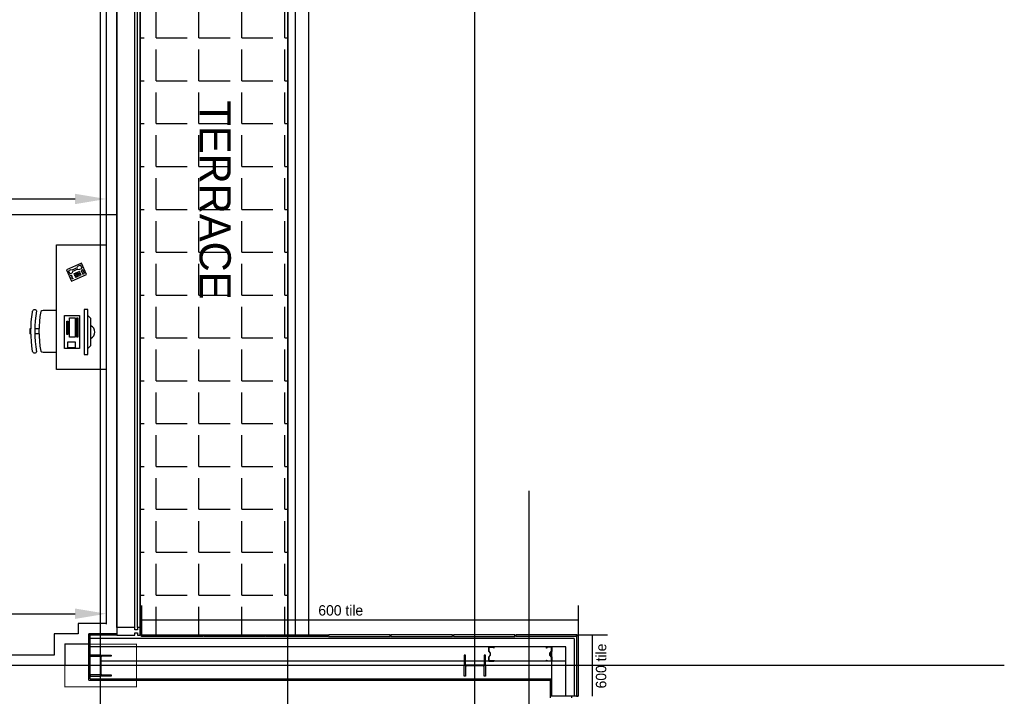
# Model space of a CAD drawing. Header units: millimetres. Extents: x -312551 to 250764, y -35891 to 59426.
# Tile 135 of 256: x -52913 to -43443, y -3087 to 3426. Entities that reach past the tile are written whole.
import ezdxf

# ---------------------------------------------------------------- set-up
doc = ezdxf.new("R2010")
doc.units = ezdxf.units.MM
doc.header["$LTSCALE"] = 2.5
for name, color, linetype in [('curtain walling', 7, 'Continuous'), ('GLAZING', 1, 'Continuous'), ('NF ARCH', 4, 'Continuous'), ('NF-AS BUILT', 7, 'Continuous'), ('NF-AS BUILT DIMS', 4, 'Continuous'), ('NF-FURNITURE', 4, 'Continuous'), ('NF-GRIDS', 252, 'Continuous'), ('NF-Steel columns', 6, 'Continuous'), ('TERR TILE 600', 160, 'Continuous'), ('Terrace', 6, 'Continuous'), ('Terracotta Tile', 30, 'Continuous'), ('Text', 7, 'Continuous')]:
    doc.layers.add(name, color=color, linetype=linetype)
doc.styles.add('ROMANS', font='romans.shx', dxfattribs={"width": 0.8})
doc.linetypes.add('ZIGZAG', pattern='A,0.00254,-5.08,[131,ltypeshp.shx,S=5.08,R=0,X=-5.08,Y=0],-10.16,[131,ltypeshp.shx,S=5.08,R=180,X=5.08,Y=0],-5.08', length=20.32254)
doc.dimstyles.new('100NFDIM', dxfattribs={"dimscale": 100, "dimtxt": 3, "dimasz": 3, "dimexe": 1, "dimexo": 1, "dimgap": 1, "dimtad": 1, "dimdec": 0, "dimdsep": 46, "dimtxsty": 'ROMANS', "dimcen": 3, "dimclrd": 4, "dimclre": 4, "dimclrt": 1, "dimaunit": 1, "dimadec": 0, "dimazin": 0, "dimtfac": 1, "dimtdec": 0, "dimtmove": 0, "dimatfit": 3, "dimfxl": 0, "dimtolj": 1, "dimarcsym": 0})

# ---------------------------------------------------------------- blocks, each defined once
blk = doc.blocks.new('*D168')
at = {"layer": 'Defpoints', "color": 0}
for p in [(-59110, 2070.7), (-52080, 2070.7), (-52080, 1700.7)]:
    blk.add_point(p, dxfattribs=at)
at = {"layer": 'NF-AS BUILT DIMS', "color": 4, "lineweight": -2}
for p, q in [((-59110, 1970.7), (-59110, 1600.7)), ((-52080, 1970.7), (-52080, 1600.7)), ((-58810, 1700.7), (-52380, 1700.7))]:
    blk.add_line(p, q, dxfattribs=at)
at = {"layer": 'NF-AS BUILT DIMS', "color": 4}
for points in [[(-58810, 1750.7), (-58810, 1650.7), (-59110, 1700.7)], [(-52380, 1750.7), (-52380, 1650.7), (-52080, 1700.7)]]:
    blk.add_solid(points, dxfattribs=at)
at = {"layer": 'NF-AS BUILT DIMS', "color": 1, "insert": (-55595, 1950.7), "char_height": 300, "attachment_point": 5, "style": 'ROMANS'}
blk.add_mtext('\\A1;7030', dxfattribs=at)
blk = doc.blocks.new('*D177')
at = {"layer": 'Defpoints', "color": 0}
for p in [(-59110, -728), (-52080, -728), (-52080, -2291.5)]:
    blk.add_point(p, dxfattribs=at)
at = {"layer": 'NF-AS BUILT', "color": 4, "lineweight": -2}
for p, q in [((-59110, -828), (-59110, -2391.5)), ((-52080, -828), (-52080, -2391.5)), ((-58810, -2291.5), (-52380, -2291.5))]:
    blk.add_line(p, q, dxfattribs=at)
at = {"layer": 'NF-AS BUILT', "color": 4}
for points in [[(-58810, -2241.5), (-58810, -2341.5), (-59110, -2291.5)], [(-52380, -2241.5), (-52380, -2341.5), (-52080, -2291.5)]]:
    blk.add_solid(points, dxfattribs=at)
at = {"layer": 'NF-AS BUILT', "color": 1, "insert": (-55595, -2041.5), "char_height": 300, "attachment_point": 5, "style": 'ROMANS'}
blk.add_mtext('\\A1;7030', dxfattribs=at)
blk = doc.blocks.new('TELEFONO1')
for points in [[(0, 0.15), (-0.2, 0.15), (-0.2, 0), (0, 0), (0, 0.15)], [(-0.18, 0.13), (-0.18, 0.08), (-0.16, 0.08), (-0.16, 0.13), (-0.18, 0.13)], [(-0.14, 0.06), (-0.18, 0.06), (-0.18, 0.02), (-0.14, 0.02)], [(-0.13, 0.05), (-0.14, 0.06)], [(-0.13, 0.03), (-0.14, 0.02)], [(-0.13, 0.05), (-0.06, 0.05), (-0.05, 0.06)], [(-0.13, 0.03), (-0.06, 0.03), (-0.05, 0.02)], [(-0.02, 0.06), (-0.05, 0.06)], [(-0.05, 0.02), (-0.02, 0.02), (-0.02, 0.06)]]:
    blk.add_lwpolyline(points)
for centre in [(-0.13, 0.125), (-0.11, 0.125), (-0.09, 0.125), (-0.07, 0.125), (-0.025, 0.125), (-0.13, 0.105), (-0.13, 0.085), (-0.11, 0.105), (-0.11, 0.085), (-0.09, 0.105), (-0.09, 0.085), (-0.07, 0.105), (-0.07, 0.085), (-0.025, 0.105), (-0.025, 0.085)]:
    blk.add_circle(centre, 0.00527)
blk = doc.blocks.new('CORNER UNIT')
at = {"layer": 'NF-FURNITURE'}
for points in [[(149879.1, -5937.4), (149399.1, -5937.4), (149399.1, -4737.4), (149879.1, -4737.4), (149879.1, -5937.4)], [(149576.1, -5314), (149611.9, -5314), (149611.9, -4882), (149576.1, -4882), (149576.1, -5314)], [(149576.1, -4939.6), (149547.5, -4968.4), (149547.5, -5227.6), (149576.1, -5256.4)], [(149697.5, -5002), (149697.5, -4946), (149769.5, -4946), (149769.5, -5002), (149697.5, -5002)], [(149673.5, -5234), (149673.5, -5050), (149681.5, -5050), (149681.5, -5234), (149673.5, -5234)], [(149697.5, -5234), (149697.5, -5050), (149753.5, -5050), (149753.5, -5234), (149697.5, -5234)], [(149769.5, -5202), (149769.5, -5074), (149777.5, -5074), (149777.5, -5202), (149769.5, -5202)], [(150047.1, -5081), (150087.1, -5081)], [(150127.1, -5081), (150135.1, -5081)], [(150047.1, -5129), (150087.1, -5129)], [(150127.1, -5129), (150135.1, -5129)]]:
    blk.add_lwpolyline(points, dxfattribs=at)
for points in [[(150029.7, -4914.4, 0.198912), (150007.1, -4905), (149879.1, -4905)], [(149879.1, -5305), (150007.1, -5305, 0.198912), (150029.7, -5295.6)]]:
    blk.add_lwpolyline(points, format="xyb", dxfattribs=at)
blk.add_lwpolyline([(149801.5, -5258), (149657.5, -5258), (149657.5, -4938), (149801.5, -4938)], close=True, dxfattribs=at)
for centre, radius, start, end in [((148992.5, -5105), 1054.6, 349.58561, 10.41439), ((150088, -4922), 24.1, 2.74565, 141.89663), ((148992.5, -5105), 1094.6, 349.58561, 10.41439), ((148992.5, -5105), 1134.6, 350.6586, 9.62667), ((149579.5, -5098), 68.8, 117.70728, 242.29272), ((148992.5, -5105), 1142.6, 358.79638, 1.20362), ((150088, -5288), 24.1, 218.10337, 357.25435)]:
    blk.add_arc(centre, radius, start, end, dxfattribs=at)
at = {"layer": 'NF-FURNITURE', "xscale": 799.9999999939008, "yscale": 800, "zscale": 800, "rotation": 24.62924986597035}
blk.add_blockref('TELEFONO1', (149783.5, -5695.6), dxfattribs=at)

msp = doc.modelspace()

# ---------------------------------------------------------------- hatches: boundary and pattern name
at = {"layer": 'Terrace'}
h = msp.add_hatch(dxfattribs=at)
h.set_pattern_fill('ANGLE', color=8, scale=1500, style=0)
h.set_pattern_definition([(0, (-2279514.5, -4242199.36), (0, 412.5), [300, -112.5]), (90, (-2279514.5, -4242199.36), (-412.5, 3e-14), [300, -112.5])])
h.paths.add_polyline_path([(-50334.9, 5856), (-51755, 5856), (-51755, -2498), (-51742, -2494.5), (-50335.1, -2494.6)])

# ---------------------------------------------------------------- linework, layer by layer
at = {"color": 8}
for p, q in [((-47579, -2531.5), (-52236.6, -2531.5)), ((-47579, -2531.5), (-47579, -3086.5)), ((-47659, -2611.5), (-52236.6, -2611.5)), ((-47796, -3086.5), (-47796, -2611.5)), ((-47659, -3086.5), (-47659, -2611.5)), ((-47659, -2748.5), (-52131.3, -2748.5))]:
    msp.add_line(p, q, dxfattribs=at)
for points in [[(-48351.6, -2621.5), (-48351.6, -2611.5), (-48401.6, -2611.5), (-48401.6, -2651.5), (-48386.6, -2671.5), (-48386.6, -2688.5), (-48401.6, -2708.5), (-48401.6, -2748.5), (-48351.6, -2748.5), (-48351.6, -2738.5), (-48353.6, -2738.5), (-48353.6, -2746.5), (-48399.6, -2746.5), (-48399.6, -2709.2), (-48384.6, -2689.2), (-48384.6, -2670.9), (-48399.6, -2650.9), (-48399.6, -2613.5), (-48353.6, -2613.5), (-48353.6, -2621.5)], [(-47846, -2621.5), (-47846, -2611.5), (-47796, -2611.5), (-47796, -2651.5), (-47811, -2671.5), (-47811, -2688.5), (-47796, -2708.5), (-47796, -2748.5), (-47846, -2748.5), (-47846, -2738.5), (-47844, -2738.5), (-47844, -2746.5), (-47798, -2746.5), (-47798, -2709.2), (-47813, -2689.2), (-47813, -2670.9), (-47798, -2650.9), (-47798, -2613.5), (-47844, -2613.5), (-47844, -2621.5)]]:
    msp.add_lwpolyline(points, close=True, dxfattribs=at)
at = {"layer": 'curtain walling', "color": 8}
msp.add_lwpolyline([(-51780, -2423), (-51780, -2445.5), (-51805, -2445.5), (-51805, -2423), (-51980, -2423), (-51980, -2498), (-51805, -2498), (-51805, -2475.5), (-51780, -2475.5), (-51780, -2498), (-51755, -2498), (-51755, -2423), (-51780, -2423)], dxfattribs=at)
at = {"layer": 'GLAZING', "color": 8}
for p, q in [((-51980, -2423), (-51980, 5994.5)), ((-51755, -2423), (-51755, 5994.5)), ((-51805, -2423), (-51805, 5766.7)), ((-51780, -2423), (-51780, 5775)), ((-52249.1, -2932.2), (-52249.1, -2485.5)), ((-51980, -2485.5), (-52249.1, -2485.5)), ((-51980, -2498), (-52249.1, -2498)), ((-52236.6, -2919.7), (-52236.6, -2498)), ((-52249.1, -2932.2), (-47808.5, -2932.2)), ((-52236.6, -2919.7), (-47796, -2919.7)), ((-47808.5, -3101.5), (-47808.5, -2919.7)), ((-47557, -3086.5), (-47808.5, -3086.5)), ((-47602, -3101.5), (-47602, -3086.5))]:
    msp.add_line(p, q, dxfattribs=at)
at = {"layer": 'NF ARCH', "color": 8}
for p, q in [((-50334.9, 5856), (-50335.1, -2494.5)), ((-50260.1, -2494.5), (-50260.1, 5856)), ((-50135, 5856), (-50135, -2494.5))]:
    msp.add_line(p, q, dxfattribs=at)
at = {"layer": 'NF-AS BUILT', "color": 8}
msp.add_lwpolyline([(-52080, 1159.5), (-52080, -2385.5), (-52349.1, -2385.5), (-52349.1, -2485.5), (-52580, -2485.5), (-52580, -2690.5), (-58785, -2690.5), (-58785, -2415.5), (-59110, -2415.5), (-59110, 1159.5), (-59110, 4594.5), (-58750, 4594.5), (-58750, 5424.5), (-59110, 5424.5), (-59110, 5894.5), (-54250, 5894.5), (-54250, 5724.5), (-52078.5, 5724.5), (-52071.5, 5262.1), (-52400, 5262.1), (-52400, 4756.8), (-52080, 4756.8)], close=True, dxfattribs=at)
msp.add_lwpolyline([(-54150, 5824.5), (-51980, 5824.5), (-51970, 5162.1), (-52300, 5162.1), (-52300, 4856.8), (-51980, 4856.8), (-51980, 1159.5), (-51980, -2485.5), (-52249.1, -2485.5), (-52249.1, -2585.5), (-52480, -2585.5), (-52480, -2790.5), (-58885, -2790.5)], dxfattribs=at)
at = {"layer": 'NF-AS BUILT', "color": 8, "linetype": 'ZIGZAG', "ltscale": 0.1}
msp.add_lwpolyline([(-59110, 1552), (-51980, 1552)], dxfattribs=at)
at = {"layer": 'NF-AS BUILT', "color": 8, "const_width": 10}
msp.add_lwpolyline([(-52480, -2585.5), (-51790, -2585.5), (-51790, -2995.5), (-52480, -2995.5)], close=True, dxfattribs=at)
at = {"layer": 'NF-GRIDS', "color": 8}
for p, q in [((-52135, -27784), (-52135, 58409.3)), ((-50335, -27784), (-50335, 58409.3)), ((-48535, -27784), (-48535, 58409.3)), ((-48015, -1107.8), (-48015, -12298.9)), ((-43443, -2790.5), (-77642.7, -2790.5))]:
    msp.add_line(p, q, dxfattribs=at)
at = {"layer": 'NF-Steel columns', "color": 8}
for points in [[(-52135, -2688.9), (-52236.6, -2688.9), (-52236.6, -2699.9), (-52149.3, -2699.9, -0.414214), (-52138.6, -2710.6), (-52138.6, -2870.4, -0.414214), (-52149.3, -2881.1), (-52236.6, -2881.1), (-52236.6, -2892.1), (-52135, -2892.1)], [(-52135, -2688.9), (-52033.4, -2688.9), (-52033.4, -2699.9), (-52120.6, -2699.9, 0.414214), (-52131.3, -2710.6), (-52131.3, -2870.4, 0.414214), (-52120.6, -2881.1), (-52033.4, -2881.1), (-52033.4, -2892.1), (-52135, -2892.1)], [(-48433.4, -2790.5), (-48433.4, -2688.9), (-48444.4, -2688.9), (-48444.4, -2776.2, -0.414214), (-48455.1, -2786.9), (-48614.9, -2786.9, -0.414214), (-48625.6, -2776.2), (-48625.6, -2688.9), (-48636.6, -2688.9), (-48636.6, -2790.5)], [(-48433.4, -2790.5), (-48433.4, -2892.1), (-48444.4, -2892.1), (-48444.4, -2804.9, 0.414214), (-48455.1, -2794.2), (-48614.9, -2794.2, 0.414214), (-48625.6, -2804.9), (-48625.6, -2892.1), (-48636.6, -2892.1), (-48636.6, -2790.5)]]:
    msp.add_lwpolyline(points, format="xyb", dxfattribs=at)
at = {"layer": 'TERR TILE 600', "color": 8}
for p, q in [((-51742, -2211), (-51742, -2494.5)), ((-47542, -2211), (-47542, -2494.5)), ((-51742, -2350.8), (-47542, -2350.8)), ((-47542, -2494.5), (-47258.5, -2494.5)), ((-47402.2, -3086.5), (-47402.2, -2494.5))]:
    msp.add_line(p, q, dxfattribs=at)
at = {"layer": 'Terrace', "color": 8}
msp.add_lwpolyline([(-50334.9, 5856), (-51755, 5856), (-51755, -2498), (-51742, -2494.5), (-50335.1, -2494.6)], close=True, dxfattribs=at)
at = {"layer": 'Terracotta Tile', "color": 8}
for p, q in [((-47550, -2494.5), (-48142, -2494.5)), ((-48142, -2494.5), (-48142, -2509.5)), ((-47565, -2509.5), (-48142, -2509.5)), ((-47565, -2509.5), (-47550, -2494.5)), ((-47557, -2509.5), (-47542, -2494.5)), ((-47557, -2509.5), (-47557, -3086.5)), ((-47542, -2494.5), (-47542, -3086.5)), ((-47542, -3086.5), (-47557, -3086.5)), ((-47557, -3086.5), (-47542, -3086.5))]:
    msp.add_line(p, q, dxfattribs=at)
for points in [[(-51742, -2494.5), (-51150, -2494.5), (-51150, -2509.5), (-51742, -2509.5)], [(-51142, -2494.5), (-50550, -2494.5), (-50550, -2509.5), (-51142, -2509.5)], [(-50542, -2494.5), (-49950, -2494.5), (-49950, -2509.5), (-50542, -2509.5)], [(-49942, -2509.5), (-49350, -2509.5), (-49350, -2494.5), (-49942, -2494.5)], [(-49342, -2509.5), (-48750, -2509.5), (-48750, -2494.5), (-49342, -2494.5)], [(-48742, -2509.5), (-48150, -2509.5), (-48150, -2494.5), (-48742, -2494.5)]]:
    msp.add_lwpolyline(points, close=True, dxfattribs=at)

# ---------------------------------------------------------------- block references
at = {"layer": 'NF-AS BUILT', "color": 8, "rotation": 180}
msp.add_blockref('CORNER UNIT', (97319.1, -4678), dxfattribs=at)

# ---------------------------------------------------------------- texts
at = {"layer": 'TERR TILE 600', "color": 8, "insert": (-50040.7, -2209.1), "char_height": 100, "width": 516.892, "attachment_point": 1}
msp.add_mtext('600 tile', dxfattribs=at)
at = {"layer": 'TERR TILE 600', "color": 8, "insert": (-47371.4, -3010.5), "char_height": 100, "width": 524, "attachment_point": 1, "rotation": 90}
msp.add_mtext('600 tile', dxfattribs=at)
at = {"layer": 'Text', "color": 8}
msp.add_text('TERRACE', height=300, rotation=270, dxfattribs=at).set_placement((-51182.6, 2649.8))

# ---------------------------------------------------------------- dimensions: what is measured, and where the dimension line sits
at = {"layer": 'NF-AS BUILT', "color": 8}
dim = msp.add_linear_dim(base=(-52080, -2291.5), p1=(-59110, -728), p2=(-52080, -728), dimstyle='100NFDIM', dxfattribs=at)
dim.commit()
dim.dimension.update_dxf_attribs({"geometry": '*D177', "text_midpoint": (-55595, -2041.5)})
at = {"layer": 'NF-AS BUILT DIMS', "color": 8}
dim = msp.add_linear_dim(base=(-52080, 1700.7), p1=(-59110, 2070.7), p2=(-52080, 2070.7), dimstyle='100NFDIM', dxfattribs=at)
dim.commit()
dim.dimension.update_dxf_attribs({"geometry": '*D168', "text_midpoint": (-55595, 1950.7)})

doc.saveas('drawing.dxf')
